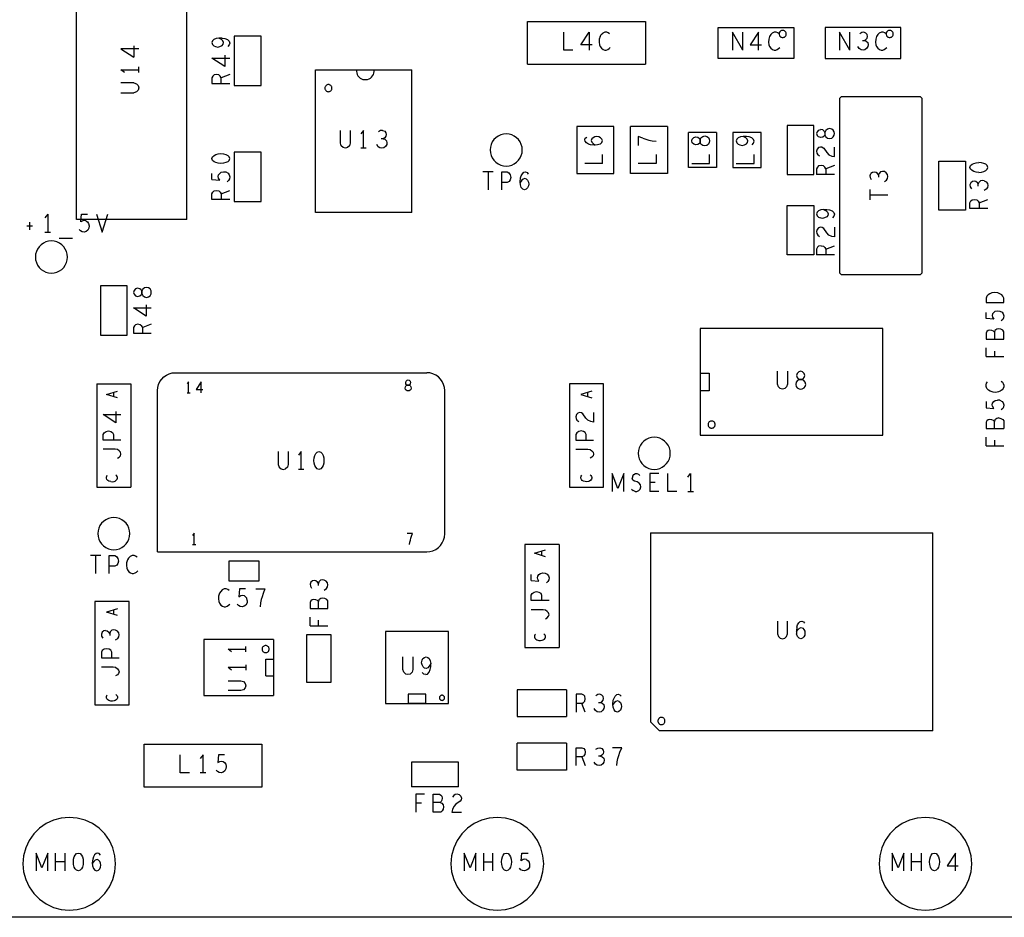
# Model space of a CAD drawing. Extents: x 235 to 565, y 215 to 425.
# Tile 3 of 15: x 294 to 349, y 279 to 330. Entities that reach past the tile are written whole.
import ezdxf

# ---------------------------------------------------------------- set-up
doc = ezdxf.new("R2010")
doc.units = 0
doc.layers.add('RVP8-IFD_G_tassy_art', color=2, linetype='CONTINUOUS')

msp = doc.modelspace()

# ---------------------------------------------------------------- linework, layer by layer
at = {"layer": 'RVP8-IFD_G_tassy_art'}
for points in [[(434.974, 359.439), (434.974, 279.439), (254.974, 279.439), (254.974, 279.439)], [(297.374, 318.539), (297.374, 335.339), (303.574, 335.339)], [(303.574, 318.539), (303.574, 335.339)], [(322.674, 327.239), (322.674, 329.639)], [(322.674, 329.639), (329.274, 329.639), (329.274, 327.239)], [(325.207, 328.039), (324.7, 328.039), (324.7, 329.039)], [(326.29, 328.322), (325.657, 328.322), (326.126, 329.039)], [(326.126, 329.039), (326.126, 328.039)], [(327.272, 328.955), (327.196, 329.005), (327.108, 329.039), (327.006, 329.039), (326.892, 328.989)], [(334.744, 328.039), (334.161, 329.039), (334.161, 328.039)], [(334.744, 328.039), (334.744, 329.039)], [(335.625, 328.039), (335.625, 329.039), (335.156, 328.322)], [(336.607, 329.039), (336.505, 329.039), (336.391, 328.989), (336.303, 328.905), (336.239, 328.805), (336.189, 328.639), (336.176, 328.489), (336.201, 328.339), (336.239, 328.239), (336.315, 328.139), (336.404, 328.072), (336.493, 328.039), (336.581, 328.039), (336.67, 328.072), (336.746, 328.122), (336.809, 328.189)], [(336.771, 328.955), (336.695, 329.005), (336.607, 329.039)], [(340.744, 328.039), (340.161, 329.039), (340.161, 328.039)], [(340.744, 328.039), (340.744, 329.039)], [(341.447, 328.572), (341.561, 328.572), (341.637, 328.622), (341.701, 328.705), (341.726, 328.805), (341.701, 328.905), (341.637, 328.989), (341.523, 329.039), (341.409, 329.022), (341.295, 328.955)], [(342.771, 328.955), (342.695, 329.005), (342.607, 329.039), (342.505, 329.039), (342.391, 328.989), (342.303, 328.905), (342.239, 328.805), (342.189, 328.639), (342.176, 328.489), (342.201, 328.339), (342.239, 328.239), (342.315, 328.139), (342.404, 328.072), (342.493, 328.039), (342.581, 328.039), (342.67, 328.072), (342.746, 328.122), (342.809, 328.189)], [(305.54, 328.712), (305.357, 328.712), (305.207, 328.687), (305.074, 328.623), (305.007, 328.547), (304.974, 328.459), (305.007, 328.357), (305.074, 328.281), (305.174, 328.231), (305.307, 328.205), (305.424, 328.231), (305.54, 328.294), (305.607, 328.37), (305.624, 328.459), (305.59, 328.56), (305.507, 328.636), (305.357, 328.712)], [(305.54, 328.712), (305.69, 328.687), (305.84, 328.623), (305.94, 328.535), (305.974, 328.433), (305.94, 328.332), (305.857, 328.243)], [(326.74, 328.805), (326.69, 328.639), (326.677, 328.489), (326.702, 328.339), (326.74, 328.239), (326.816, 328.139), (326.905, 328.072), (326.994, 328.039), (327.082, 328.039)], [(326.74, 328.805), (326.804, 328.905), (326.892, 328.989)], [(341.561, 328.572), (341.65, 328.539), (341.739, 328.455), (341.764, 328.339), (341.751, 328.239), (341.688, 328.139)], [(299.874, 328.111), (300.59, 327.642)], [(300.874, 328.111), (299.874, 328.111)], [(300.59, 328.275), (300.59, 327.642)], [(327.082, 328.039), (327.171, 328.072), (327.247, 328.122), (327.31, 328.189)], [(335.156, 328.322), (335.789, 328.322)], [(341.688, 328.139), (341.587, 328.055), (341.485, 328.039), (341.371, 328.055), (341.27, 328.122), (341.194, 328.239)], [(305.69, 327.755), (305.69, 327.122), (304.974, 327.591), (305.974, 327.591)], [(300.074, 326.787), (299.874, 326.939)], [(299.874, 326.939), (300.874, 326.939)], [(300.874, 326.787), (300.874, 327.091)], [(310.774, 318.939), (310.774, 326.939), (316.174, 326.939)], [(313.074, 326.929), (313.073, 326.841), (313.088, 326.755), (313.117, 326.672), (313.16, 326.596), (313.216, 326.529), (313.282, 326.472), (313.358, 326.427), (313.44, 326.397), (313.526, 326.381), (313.613, 326.38), (313.7, 326.395), (313.782, 326.424), (313.859, 326.467), (313.926, 326.523), (313.983, 326.589), (314.027, 326.665), (314.058, 326.747), (314.074, 326.833), (314.074, 326.929)], [(316.174, 318.939), (316.174, 326.939)], [(322.674, 327.239), (329.274, 327.239)], [(305.974, 326.672), (305.49, 326.482), (305.44, 326.571), (305.357, 326.647), (305.224, 326.672), (305.09, 326.647), (305.024, 326.583), (304.974, 326.482), (304.974, 326.165), (305.974, 326.165)], [(305.49, 326.165), (305.49, 326.482)], [(300.59, 326.197), (299.874, 326.197)], [(300.59, 326.197), (300.74, 326.147), (300.84, 326.045), (300.874, 325.919), (300.84, 325.792), (300.74, 325.691), (300.59, 325.64)], [(299.874, 325.64), (300.59, 325.64)], [(340.174, 325.339), (340.274, 325.439), (344.674, 325.439)], [(340.274, 315.439), (340.174, 315.539), (340.174, 325.339)], [(344.674, 325.439), (344.774, 325.339), (344.774, 315.539), (344.674, 315.439), (340.274, 315.439)], [(312.732, 323.539), (312.732, 322.822), (312.682, 322.672), (312.58, 322.572), (312.454, 322.539), (312.327, 322.572), (312.226, 322.672), (312.175, 322.822), (312.175, 323.539)], [(313.474, 322.539), (313.474, 323.539), (313.322, 323.339)], [(314.544, 323.539), (314.43, 323.522), (314.316, 323.455)], [(314.544, 323.539), (314.658, 323.489), (314.722, 323.405), (314.747, 323.305), (314.722, 323.205), (314.658, 323.122), (314.582, 323.072), (314.468, 323.072)], [(325.434, 323.759), (325.434, 321.119), (327.514, 321.119)], [(327.514, 321.119), (327.514, 323.759), (325.434, 323.759)], [(330.514, 321.119), (328.434, 321.119), (328.434, 323.759)], [(330.514, 323.759), (328.434, 323.759)], [(330.514, 323.759), (330.514, 321.119)], [(338.99, 323.549), (338.907, 323.46), (338.874, 323.359), (338.907, 323.257), (338.99, 323.169)], [(338.99, 323.549), (339.107, 323.587)], [(339.724, 323.612), (339.607, 323.637), (339.49, 323.612), (339.39, 323.536), (339.34, 323.422), (339.307, 323.498), (339.224, 323.561), (339.107, 323.587)], [(339.807, 323.549), (339.724, 323.612)], [(339.857, 323.27), (339.874, 323.359), (339.857, 323.447), (339.807, 323.549)], [(314.582, 323.072), (314.671, 323.039), (314.76, 322.955), (314.785, 322.839), (314.772, 322.739), (314.709, 322.639), (314.608, 322.555), (314.506, 322.539), (314.392, 322.555), (314.291, 322.622), (314.215, 322.739)], [(326.74, 322.771), (326.59, 322.721), (326.424, 322.708), (326.207, 322.733), (326.09, 322.771), (325.974, 322.835), (325.89, 322.923), (325.874, 323.012), (325.907, 323.101), (325.99, 323.164)], [(326.274, 323.063), (326.24, 322.974), (326.274, 322.873), (326.34, 322.797), (326.457, 322.708)], [(326.74, 322.771), (326.84, 322.86), (326.874, 322.961), (326.84, 323.05), (326.757, 323.126), (326.657, 323.177), (326.557, 323.189), (326.44, 323.177), (326.34, 323.126), (326.274, 323.063)], [(328.874, 323.202), (328.874, 322.695)], [(329.124, 323.101), (328.874, 323.202)], [(329.124, 323.101), (329.307, 323.037), (329.474, 322.987), (329.657, 322.949), (329.874, 322.923)], [(331.684, 321.459), (331.684, 323.419)], [(333.264, 323.419), (331.684, 323.419)], [(333.264, 323.419), (333.264, 321.459), (331.684, 321.459)], [(335.257, 322.733), (335.34, 322.822), (335.374, 322.923), (335.34, 323.025), (335.24, 323.113), (335.09, 323.177), (334.94, 323.202), (334.757, 323.202), (334.607, 323.177), (334.474, 323.113), (334.407, 323.037), (334.374, 322.949), (334.407, 322.847), (334.474, 322.771), (334.574, 322.721), (334.707, 322.695), (334.824, 322.721), (334.94, 322.784), (335.007, 322.86), (335.024, 322.949), (334.99, 323.05), (334.907, 323.126), (334.757, 323.202)], [(339.34, 323.422), (339.34, 323.295), (339.307, 323.219), (339.224, 323.156), (339.107, 323.131), (338.99, 323.169)], [(339.34, 323.422), (339.34, 323.295)], [(339.34, 323.295), (339.39, 323.181), (339.49, 323.105), (339.607, 323.08), (339.724, 323.105), (339.807, 323.169), (339.857, 323.27)], [(313.626, 322.539), (313.322, 322.539)], [(339.09, 322.605), (338.99, 322.579), (338.907, 322.491), (338.874, 322.364), (338.89, 322.263), (338.94, 322.174)], [(339.19, 322.592), (339.09, 322.605)], [(339.19, 322.592), (339.274, 322.541), (339.44, 322.288), (339.557, 322.174), (339.724, 322.098), (339.874, 322.073)], [(339.874, 322.073), (339.874, 322.605)], [(305.19, 321.731), (305.09, 321.781), (305.007, 321.857), (304.974, 321.959), (305.007, 322.06), (305.09, 322.136), (305.19, 322.187), (305.324, 322.225), (305.474, 322.237), (305.624, 322.225), (305.757, 322.187), (305.857, 322.136)], [(305.94, 321.857), (305.857, 321.781), (305.757, 321.731), (305.624, 321.693), (305.474, 321.68), (305.324, 321.693), (305.19, 321.731)], [(305.94, 321.857), (305.974, 321.959), (305.94, 322.06), (305.857, 322.136)], [(326.874, 321.675), (326.874, 322.182)], [(329.874, 322.182), (329.874, 321.675), (328.874, 321.675)], [(331.874, 321.675), (332.874, 321.675), (332.874, 322.182)], [(334.374, 321.675), (335.374, 321.675), (335.374, 322.182)], [(339.04, 322.098), (338.94, 322.174)], [(326.874, 321.675), (325.874, 321.675)], [(339.124, 321.572), (338.99, 321.547), (338.924, 321.483), (338.874, 321.382), (338.874, 321.065)], [(339.874, 321.572), (339.39, 321.382), (339.34, 321.471), (339.257, 321.547), (339.124, 321.572)], [(339.39, 321.382), (339.39, 321.065)], [(347.974, 321.18), (347.824, 321.193), (347.69, 321.231), (347.59, 321.281), (347.507, 321.357), (347.474, 321.459), (347.507, 321.56), (347.59, 321.636), (347.69, 321.687), (347.824, 321.725), (347.974, 321.737)], [(348.357, 321.636), (348.257, 321.687), (348.124, 321.725), (347.974, 321.737)], [(348.124, 321.193), (348.257, 321.231), (348.357, 321.281), (348.44, 321.357), (348.474, 321.459), (348.44, 321.56), (348.357, 321.636)], [(304.974, 320.787), (305.407, 320.749), (305.34, 320.863), (305.324, 320.951), (305.34, 321.04), (305.407, 321.129), (305.49, 321.192), (305.624, 321.217), (305.757, 321.205)], [(304.974, 320.787), (304.974, 321.129)], [(305.757, 321.205), (305.874, 321.141), (305.94, 321.053)], [(305.94, 321.053), (305.974, 320.939), (305.957, 320.825), (305.907, 320.736), (305.824, 320.66)], [(320.745, 321.205), (320.162, 321.205)], [(320.454, 321.205), (320.454, 320.205)], [(321.22, 320.205), (321.22, 321.205), (321.524, 321.205), (321.626, 321.155), (321.702, 321.039), (321.727, 320.905), (321.702, 320.772)], [(321.702, 320.772), (321.638, 320.672), (321.524, 320.622), (321.22, 320.622)], [(322.506, 320.205), (322.405, 320.239), (322.316, 320.339), (322.266, 320.489), (322.253, 320.655), (322.278, 320.872), (322.316, 320.989), (322.38, 321.105), (322.468, 321.189), (322.557, 321.205), (322.646, 321.172), (322.709, 321.089)], [(322.608, 320.805), (322.519, 320.839), (322.418, 320.805), (322.342, 320.739), (322.253, 320.622)], [(322.608, 320.805), (322.671, 320.739), (322.722, 320.639), (322.734, 320.522), (322.722, 320.422), (322.671, 320.322), (322.595, 320.239), (322.506, 320.205)], [(339.874, 321.065), (338.874, 321.065)], [(341.957, 320.771), (341.89, 320.885), (341.874, 320.999), (341.924, 321.113)], [(342.674, 320.67), (342.79, 320.746), (342.857, 320.847), (342.874, 320.961), (342.857, 321.063), (342.774, 321.164), (342.674, 321.227), (342.574, 321.24), (342.457, 321.215), (342.374, 321.126), (342.34, 321.037), (342.29, 321.113), (342.207, 321.177), (342.107, 321.202), (342.007, 321.177), (341.924, 321.113)], [(342.34, 321.037), (342.34, 320.923)], [(347.974, 321.18), (348.124, 321.193)], [(341.874, 319.637), (341.874, 320.22)], [(347.94, 320.413), (347.94, 320.527), (347.89, 320.603), (347.807, 320.667), (347.707, 320.692), (347.607, 320.667), (347.524, 320.603), (347.474, 320.489), (347.49, 320.375), (347.557, 320.261)], [(347.94, 320.527), (347.974, 320.616)], [(348.274, 320.717), (348.174, 320.73), (348.057, 320.705), (347.974, 320.616)], [(348.274, 320.717), (348.374, 320.654), (348.457, 320.553), (348.474, 320.451), (348.457, 320.337), (348.39, 320.236), (348.274, 320.16)], [(304.974, 319.665), (304.974, 319.982), (305.024, 320.083), (305.09, 320.147), (305.224, 320.172), (305.357, 320.147), (305.44, 320.071), (305.49, 319.982), (305.49, 319.665)], [(305.974, 319.665), (304.974, 319.665)], [(305.49, 319.982), (305.974, 320.172)], [(341.874, 319.929), (342.874, 319.929)], [(347.474, 319.165), (347.474, 319.482), (347.524, 319.583), (347.59, 319.647), (347.724, 319.672), (347.857, 319.647), (347.94, 319.571), (347.99, 319.482), (347.99, 319.165)], [(347.99, 319.482), (348.474, 319.672)], [(339.257, 319.112), (339.107, 319.087), (338.974, 319.023)], [(339.257, 319.112), (339.407, 319.036), (339.49, 318.96), (339.524, 318.859), (339.507, 318.77), (339.44, 318.694), (339.324, 318.631), (339.207, 318.605), (339.074, 318.631)], [(339.257, 319.112), (339.44, 319.112), (339.59, 319.087), (339.74, 319.023), (339.84, 318.935), (339.874, 318.833), (339.84, 318.732), (339.757, 318.643)], [(348.474, 319.165), (347.474, 319.165)], [(295.764, 318.839), (295.612, 318.639)], [(295.764, 318.839), (295.764, 317.839)], [(303.574, 318.539), (297.374, 318.539)], [(297.614, 318.405), (297.652, 318.839), (297.994, 318.839)], [(298.507, 318.839), (298.824, 317.839)], [(298.824, 317.839), (299.14, 318.839)], [(316.174, 318.939), (310.774, 318.939)], [(338.974, 319.023), (338.907, 318.947), (338.874, 318.859), (338.907, 318.757), (338.974, 318.681), (339.074, 318.631)], [(294.908, 318.172), (294.604, 318.172)], [(294.744, 318.389), (294.744, 317.955)], [(298.07, 318.055), (298.006, 317.939), (297.918, 317.872), (297.804, 317.839), (297.69, 317.855), (297.601, 317.905), (297.525, 317.989)], [(297.905, 318.472), (297.816, 318.489), (297.728, 318.472), (297.614, 318.405)], [(297.905, 318.472), (297.994, 318.405), (298.057, 318.322), (298.082, 318.189), (298.07, 318.055)], [(339.09, 318.105), (338.99, 318.079), (338.907, 317.991), (338.874, 317.864), (338.89, 317.763), (338.94, 317.674)], [(339.874, 318.105), (339.874, 317.573), (339.724, 317.598), (339.557, 317.674), (339.44, 317.788), (339.274, 318.041), (339.19, 318.092), (339.09, 318.105)], [(295.612, 317.839), (295.916, 317.839)], [(296.404, 317.505), (297.164, 317.505)], [(338.94, 317.674), (339.04, 317.598)], [(339.124, 317.072), (338.99, 317.047), (338.924, 316.983), (338.874, 316.882), (338.874, 316.565)], [(339.124, 317.072), (339.257, 317.047), (339.34, 316.971), (339.39, 316.882), (339.39, 316.565)], [(339.39, 316.882), (339.874, 317.072)], [(339.874, 316.565), (338.874, 316.565)], [(301.29, 313.755), (301.29, 313.122), (300.574, 313.591), (301.574, 313.591)], [(348.89, 313.402), (348.807, 313.339), (348.74, 313.25), (348.724, 313.161), (348.74, 313.073), (348.807, 312.959), (348.374, 312.997), (348.374, 313.339)], [(348.89, 313.402), (349.024, 313.427), (349.157, 313.415), (349.274, 313.351), (349.34, 313.263), (349.374, 313.149), (349.357, 313.035), (349.307, 312.946), (349.224, 312.87)], [(301.574, 312.672), (301.09, 312.482), (301.04, 312.571), (300.957, 312.647), (300.824, 312.672), (300.69, 312.647), (300.624, 312.583), (300.574, 312.482), (300.574, 312.165), (301.574, 312.165)], [(301.09, 312.165), (301.09, 312.482)], [(348.84, 312.23), (348.84, 311.837)], [(348.374, 310.868), (348.374, 311.349)], [(348.374, 310.868), (349.374, 310.868)], [(348.857, 311.172), (348.857, 310.868)], [(301.924, 299.919), (301.924, 308.959), (301.939, 309.132), (301.984, 309.301), (302.058, 309.459), (302.158, 309.602), (302.281, 309.725), (302.424, 309.825), (302.582, 309.898), (302.75, 309.944), (302.924, 309.959), (317.024, 309.959)], [(301.924, 299.919), (317.024, 299.919), (317.197, 299.934), (317.366, 299.979), (317.524, 300.053), (317.667, 300.153), (317.79, 300.276), (317.89, 300.419), (317.963, 300.577), (318.009, 300.745), (318.024, 300.919), (318.024, 308.959), (318.009, 309.132), (317.963, 309.301), (317.89, 309.459), (317.79, 309.602), (317.667, 309.725), (317.524, 309.825), (317.366, 309.898), (317.197, 309.944), (317.024, 309.959)], [(332.354, 309.939), (332.854, 309.939), (332.854, 308.939), (332.354, 308.939)], [(337.242, 310.039), (337.242, 309.322), (337.192, 309.172), (337.09, 309.072), (336.964, 309.039), (336.837, 309.072), (336.736, 309.172), (336.685, 309.322), (336.685, 310.039)], [(298.514, 309.329), (298.514, 303.549), (300.434, 303.549)], [(298.514, 309.329), (300.434, 309.329)], [(300.434, 309.329), (300.434, 303.549)], [(303.667, 308.832), (303.667, 309.452), (303.576, 309.328)], [(304.372, 308.832), (304.372, 309.452), (304.091, 309.008)], [(349.174, 308.915), (349.074, 308.877), (348.924, 308.852), (348.774, 308.865), (348.607, 308.915), (348.507, 308.979), (348.424, 309.067), (348.374, 309.181), (348.374, 309.283), (348.407, 309.371), (348.457, 309.447)], [(349.224, 309.485), (349.29, 309.422), (349.34, 309.346), (349.374, 309.257), (349.374, 309.169), (349.34, 309.08), (349.274, 308.991)], [(299.674, 308.547), (299.054, 308.739), (299.674, 308.93)], [(299.457, 308.861), (299.457, 308.616)], [(303.576, 308.832), (303.758, 308.832)], [(304.091, 309.008), (304.471, 309.008)], [(326.274, 308.93), (325.654, 308.739), (326.274, 308.547)], [(326.057, 308.616), (326.057, 308.861)], [(349.274, 308.991), (349.174, 308.915)], [(348.374, 308.339), (348.374, 307.997), (348.807, 307.959), (348.74, 308.073), (348.724, 308.161), (348.74, 308.25), (348.807, 308.339), (348.89, 308.402), (349.024, 308.427)], [(349.157, 308.415), (349.024, 308.427)], [(349.157, 308.415), (349.274, 308.351), (349.34, 308.263), (349.374, 308.149), (349.357, 308.035), (349.307, 307.946), (349.224, 307.87)], [(299.59, 307.142), (298.874, 307.611), (299.874, 307.611)], [(299.59, 307.775), (299.59, 307.142)], [(326.374, 307.725), (326.374, 307.193), (326.224, 307.218), (326.057, 307.294), (325.94, 307.408), (325.774, 307.661), (325.69, 307.712), (325.59, 307.725), (325.49, 307.699), (325.407, 307.611), (325.374, 307.484), (325.39, 307.383), (325.44, 307.294), (325.54, 307.218)], [(349.09, 307.42), (348.974, 307.395), (348.874, 307.319), (348.84, 307.23), (348.79, 307.281), (348.707, 307.319), (348.59, 307.344), (348.49, 307.319), (348.424, 307.268), (348.374, 307.179), (348.374, 306.837), (349.374, 306.837)], [(348.84, 306.837), (348.84, 307.23)], [(349.09, 307.42), (349.207, 307.395), (349.307, 307.344), (349.374, 307.255), (349.374, 306.837)], [(298.874, 306.185), (298.874, 306.489), (298.924, 306.591), (299.04, 306.667), (299.174, 306.692), (299.307, 306.667), (299.407, 306.603), (299.457, 306.489), (299.457, 306.185)], [(325.674, 306.692), (325.54, 306.667), (325.424, 306.591), (325.374, 306.489), (325.374, 306.185), (326.374, 306.185)], [(325.957, 306.185), (325.957, 306.489), (325.907, 306.603), (325.807, 306.667), (325.674, 306.692)], [(299.874, 306.185), (298.874, 306.185)], [(348.374, 305.868), (348.374, 306.349)], [(348.374, 305.868), (349.374, 305.868)], [(348.857, 306.172), (348.857, 305.868)], [(299.674, 305.165), (299.774, 305.229), (299.84, 305.305), (299.874, 305.393), (299.84, 305.495), (299.774, 305.571), (299.674, 305.647), (299.54, 305.672), (298.874, 305.672)], [(308.695, 305.539), (308.695, 304.822), (308.746, 304.672), (308.847, 304.572), (308.974, 304.539), (309.1, 304.572)], [(309.252, 305.539), (309.252, 304.822), (309.202, 304.672), (309.1, 304.572)], [(309.974, 304.539), (309.974, 305.539), (309.822, 305.339)], [(325.374, 305.672), (326.04, 305.672), (326.174, 305.647), (326.274, 305.571), (326.34, 305.495), (326.374, 305.393), (326.34, 305.305), (326.274, 305.229), (326.174, 305.165)], [(299.302, 303.855), (299.198, 303.885), (299.136, 303.924), (299.085, 303.977), (299.054, 304.046), (299.054, 304.108), (299.074, 304.161), (299.105, 304.207)], [(299.302, 303.855), (299.395, 303.847), (299.488, 303.862), (299.55, 303.885), (299.612, 303.931), (299.653, 303.985), (299.674, 304.039), (299.674, 304.092), (299.653, 304.146), (299.622, 304.192), (299.581, 304.23)], [(310.126, 304.539), (309.822, 304.539)], [(326.181, 304.23), (326.222, 304.192), (326.253, 304.146), (326.274, 304.092), (326.274, 304.039), (326.253, 303.985), (326.212, 303.931), (326.15, 303.885), (326.088, 303.862), (325.995, 303.847), (325.902, 303.855), (325.798, 303.885), (325.736, 303.924), (325.685, 303.977), (325.654, 304.046), (325.654, 304.108), (325.674, 304.161), (325.705, 304.207)], [(327.404, 304.305), (327.404, 303.305)], [(327.734, 303.472), (327.404, 304.305)], [(328.063, 304.305), (327.734, 303.472)], [(328.063, 303.305), (328.063, 304.305)], [(328.564, 304.172), (328.627, 304.255)], [(328.627, 304.255), (328.716, 304.305), (328.804, 304.305), (328.893, 304.272), (328.969, 304.189)], [(329.52, 304.305), (329.52, 303.305)], [(330.027, 304.305), (329.52, 304.305)], [(331.047, 303.305), (330.54, 303.305), (330.54, 304.305)], [(331.662, 304.105), (331.814, 304.305)], [(331.814, 304.305), (331.814, 303.305)], [(328.564, 304.172), (328.538, 304.055)], [(328.703, 303.305), (328.804, 303.305), (328.906, 303.355), (328.982, 303.439), (329.02, 303.555), (328.994, 303.672), (328.931, 303.772), (328.817, 303.839), (328.665, 303.872), (328.576, 303.939), (328.538, 304.055)], [(329.52, 303.822), (329.824, 303.822)], [(328.488, 303.439), (328.589, 303.355)], [(328.703, 303.305), (328.589, 303.355)], [(330.027, 303.305), (329.52, 303.305)], [(331.662, 303.305), (331.966, 303.305)], [(303.98, 300.339), (303.98, 300.959), (303.889, 300.835)], [(316.059, 300.332), (316.074, 300.466), (316.097, 300.58), (316.127, 300.683), (316.165, 300.797), (316.226, 300.952), (315.922, 300.952)], [(329.564, 300.989), (329.564, 290.389)], [(329.564, 300.989), (345.384, 300.989)], [(345.384, 289.889), (345.384, 300.989)], [(303.889, 300.339), (304.072, 300.339)], [(322.514, 300.329), (322.514, 294.549), (324.434, 294.549)], [(324.434, 300.329), (322.514, 300.329)], [(324.434, 300.329), (324.434, 294.549)], [(323.674, 299.647), (323.054, 299.839), (323.674, 300.03)], [(323.457, 299.961), (323.457, 299.716)], [(298.745, 299.705), (298.162, 299.705)], [(298.454, 299.705), (298.454, 298.705)], [(299.22, 298.705), (299.22, 299.705), (299.524, 299.705), (299.626, 299.655), (299.702, 299.539), (299.727, 299.405), (299.702, 299.272), (299.638, 299.172), (299.524, 299.122), (299.22, 299.122)], [(300.392, 299.655), (300.304, 299.572), (300.24, 299.472), (300.19, 299.305), (300.177, 299.155), (300.202, 299.005), (300.24, 298.905), (300.316, 298.805), (300.405, 298.739), (300.494, 298.705), (300.582, 298.705), (300.671, 298.739), (300.747, 298.789), (300.81, 298.855)], [(300.772, 299.622), (300.696, 299.672), (300.608, 299.705), (300.506, 299.705), (300.392, 299.655)], [(322.874, 298.307), (323.307, 298.269), (323.24, 298.383), (323.224, 298.471), (323.24, 298.56), (323.307, 298.649), (323.39, 298.712), (323.524, 298.737), (323.657, 298.725), (323.774, 298.661), (323.84, 298.573), (323.874, 298.459), (323.857, 298.345), (323.807, 298.256), (323.724, 298.18)], [(311.274, 297.78), (311.39, 297.856), (311.457, 297.957), (311.474, 298.071), (311.457, 298.173), (311.374, 298.274), (311.274, 298.337), (311.174, 298.35), (311.057, 298.325), (310.974, 298.236), (310.94, 298.147), (310.89, 298.223), (310.807, 298.287), (310.707, 298.312), (310.607, 298.287), (310.524, 298.223), (310.474, 298.109), (310.49, 297.995), (310.557, 297.881)], [(310.94, 298.033), (310.94, 298.147)], [(322.874, 298.307), (322.874, 298.649)], [(305.552, 297.789), (305.464, 297.705), (305.4, 297.605), (305.35, 297.439), (305.337, 297.289), (305.362, 297.139), (305.4, 297.039), (305.476, 296.939), (305.565, 296.872), (305.654, 296.839), (305.742, 296.839), (305.831, 296.872), (305.907, 296.922), (305.97, 296.989)], [(305.932, 297.755), (305.856, 297.805), (305.768, 297.839), (305.666, 297.839), (305.552, 297.789)], [(306.864, 297.839), (306.522, 297.839), (306.484, 297.405), (306.598, 297.472), (306.686, 297.489), (306.775, 297.472), (306.864, 297.405), (306.927, 297.322)], [(307.44, 297.839), (307.947, 297.839), (307.846, 297.589), (307.782, 297.405), (307.732, 297.239), (307.694, 297.055), (307.668, 296.839)], [(322.874, 297.185), (322.874, 297.489), (322.924, 297.591), (323.04, 297.667), (323.174, 297.692), (323.307, 297.667), (323.407, 297.603), (323.457, 297.489), (323.457, 297.185)], [(298.414, 297.129), (298.414, 291.349), (300.334, 291.349)], [(300.334, 291.349), (300.334, 297.129), (298.414, 297.129)], [(306.952, 297.189), (306.94, 297.055), (306.876, 296.939), (306.788, 296.872), (306.674, 296.839), (306.56, 296.855), (306.471, 296.905), (306.395, 296.989)], [(306.952, 297.189), (306.927, 297.322)], [(310.94, 296.747), (310.94, 297.14), (310.89, 297.191), (310.807, 297.229), (310.69, 297.254), (310.59, 297.229), (310.524, 297.178), (310.474, 297.089), (310.474, 296.747), (311.474, 296.747), (311.474, 297.165), (311.407, 297.254), (311.307, 297.305), (311.19, 297.33), (311.074, 297.305), (310.974, 297.229), (310.94, 297.14)], [(323.874, 297.185), (322.874, 297.185)], [(299.674, 296.73), (299.054, 296.539)], [(299.674, 296.347), (299.054, 296.539)], [(299.457, 296.661), (299.457, 296.416)], [(323.674, 296.165), (323.774, 296.229), (323.84, 296.305), (323.874, 296.393), (323.84, 296.495), (323.774, 296.571), (323.674, 296.647), (323.54, 296.672), (322.874, 296.672)], [(310.474, 295.778), (310.474, 296.259)], [(310.957, 295.778), (310.957, 296.082)], [(336.685, 296.039), (336.685, 295.322), (336.736, 295.172), (336.837, 295.072), (336.964, 295.039), (337.09, 295.072), (337.192, 295.172), (337.242, 295.322), (337.242, 296.039)], [(337.768, 295.705), (337.806, 295.822), (337.87, 295.939), (337.958, 296.022), (338.047, 296.039), (338.136, 296.005), (338.199, 295.922)], [(299.007, 295.512), (298.907, 295.487), (298.824, 295.423), (298.774, 295.309), (298.79, 295.195), (298.857, 295.081)], [(299.007, 295.512), (299.107, 295.487), (299.19, 295.423)], [(299.574, 294.98), (299.69, 295.056), (299.757, 295.157), (299.774, 295.271), (299.757, 295.373), (299.674, 295.474), (299.574, 295.537), (299.474, 295.55), (299.357, 295.525), (299.274, 295.436), (299.24, 295.347), (299.19, 295.423)], [(299.24, 295.347), (299.24, 295.233)], [(310.474, 295.778), (311.474, 295.778)], [(314.704, 295.449), (314.704, 291.429), (318.244, 291.429)], [(318.244, 291.429), (318.244, 295.449), (314.704, 295.449)], [(337.768, 295.705), (337.743, 295.489), (337.756, 295.322)], [(337.743, 295.455), (337.832, 295.572), (337.908, 295.639), (338.009, 295.672), (338.098, 295.639), (338.161, 295.572), (338.212, 295.472), (338.224, 295.355), (338.212, 295.255), (338.161, 295.155), (338.085, 295.072), (337.996, 295.039), (337.895, 295.072), (337.806, 295.172), (337.756, 295.322)], [(304.514, 295.009), (304.514, 291.869), (308.434, 291.869)], [(308.434, 295.009), (304.514, 295.009)], [(308.434, 295.009), (308.434, 291.869)], [(323.105, 295.307), (323.074, 295.261), (323.054, 295.208), (323.054, 295.146), (323.085, 295.077), (323.136, 295.024), (323.198, 294.985), (323.302, 294.955)], [(323.302, 294.955), (323.395, 294.947), (323.488, 294.962), (323.55, 294.985), (323.612, 295.031), (323.653, 295.085), (323.674, 295.139), (323.674, 295.192), (323.653, 295.246), (323.622, 295.292), (323.581, 295.33)], [(299.074, 294.492), (298.94, 294.467), (298.824, 294.391), (298.774, 294.289), (298.774, 293.985), (299.774, 293.985)], [(299.207, 294.467), (299.074, 294.492)], [(299.357, 294.289), (299.307, 294.403), (299.207, 294.467)], [(299.357, 293.985), (299.357, 294.289)], [(306.074, 294.307), (305.874, 294.459)], [(305.874, 294.459), (306.874, 294.459)], [(306.874, 294.307), (306.874, 294.611)], [(307.994, 292.969), (307.994, 293.909), (308.424, 293.909)], [(316.242, 293.322), (316.192, 293.172), (316.09, 293.072), (315.964, 293.039), (315.837, 293.072), (315.736, 293.172), (315.685, 293.322), (315.685, 294.039)], [(316.242, 294.039), (316.242, 293.322)], [(316.958, 293.039), (317.06, 293.072), (317.148, 293.172), (317.212, 293.322), (317.237, 293.472), (317.237, 293.655), (317.161, 293.505), (317.085, 293.422), (316.984, 293.389), (316.895, 293.405), (316.819, 293.472), (316.756, 293.589), (316.73, 293.705), (316.756, 293.839), (316.806, 293.939), (316.882, 294.005), (316.984, 294.039), (317.072, 294.005), (317.148, 293.939), (317.212, 293.805), (317.237, 293.655)], [(298.774, 293.472), (299.44, 293.472), (299.574, 293.447), (299.674, 293.371), (299.74, 293.295), (299.774, 293.193), (299.74, 293.105), (299.674, 293.029), (299.574, 292.965)], [(306.074, 293.287), (305.874, 293.439)], [(306.874, 293.439), (305.874, 293.439)], [(306.874, 293.591), (306.874, 293.287)], [(316.958, 293.039), (316.857, 293.072), (316.768, 293.155)], [(305.874, 292.697), (306.59, 292.697), (306.74, 292.647), (306.84, 292.545), (306.874, 292.419), (306.84, 292.292), (306.74, 292.191), (306.59, 292.14)], [(307.994, 292.969), (308.424, 292.969)], [(306.59, 292.14), (305.874, 292.14)], [(322.094, 292.189), (322.094, 290.689), (324.854, 290.689)], [(324.854, 292.189), (322.094, 292.189)], [(324.854, 292.189), (324.854, 290.689)], [(299.581, 291.93), (299.622, 291.892), (299.653, 291.846), (299.674, 291.792), (299.674, 291.739), (299.653, 291.685), (299.612, 291.631), (299.55, 291.585), (299.488, 291.562), (299.395, 291.547), (299.302, 291.555), (299.198, 291.585), (299.136, 291.624), (299.085, 291.677), (299.054, 291.746), (299.054, 291.808), (299.074, 291.861), (299.105, 291.907)], [(325.717, 291.422), (325.806, 291.472), (325.882, 291.555), (325.907, 291.689), (325.882, 291.822), (325.818, 291.889), (325.717, 291.939), (325.4, 291.939), (325.4, 290.939)], [(326.648, 291.472), (326.762, 291.472), (326.838, 291.522), (326.902, 291.605), (326.927, 291.705), (326.902, 291.805), (326.838, 291.889), (326.724, 291.939), (326.61, 291.922), (326.496, 291.855)], [(327.922, 291.155), (327.871, 291.055), (327.795, 290.972), (327.706, 290.939), (327.605, 290.972), (327.516, 291.072), (327.466, 291.222), (327.453, 291.389), (327.478, 291.605), (327.516, 291.722), (327.58, 291.839), (327.668, 291.922), (327.757, 291.939), (327.846, 291.905), (327.909, 291.822)], [(327.808, 291.539), (327.719, 291.572), (327.618, 291.539), (327.542, 291.472), (327.453, 291.355)], [(327.808, 291.539), (327.871, 291.472), (327.922, 291.372), (327.934, 291.255), (327.922, 291.155)], [(325.907, 290.939), (325.717, 291.422), (325.4, 291.422)], [(326.965, 291.239), (326.952, 291.139), (326.889, 291.039), (326.788, 290.955), (326.686, 290.939), (326.572, 290.955), (326.471, 291.022), (326.395, 291.139)], [(326.762, 291.472), (326.851, 291.439), (326.94, 291.355), (326.965, 291.239)], [(330.064, 289.889), (329.564, 290.389)], [(345.384, 289.889), (330.064, 289.889)], [(324.854, 287.689), (322.094, 287.689), (322.094, 289.189)], [(324.854, 289.189), (322.094, 289.189)], [(324.854, 289.189), (324.854, 287.689)], [(325.4, 288.939), (325.717, 288.939), (325.818, 288.889), (325.882, 288.822), (325.907, 288.689), (325.882, 288.555), (325.806, 288.472), (325.717, 288.422), (325.4, 288.422)], [(325.4, 287.939), (325.4, 288.939)], [(326.496, 288.855), (326.61, 288.922), (326.724, 288.939), (326.838, 288.889), (326.902, 288.805), (326.927, 288.705), (326.902, 288.605), (326.838, 288.522), (326.762, 288.472), (326.648, 288.472)], [(327.668, 287.939), (327.694, 288.155), (327.732, 288.339), (327.782, 288.505), (327.846, 288.689), (327.947, 288.939), (327.44, 288.939)], [(303.707, 287.539), (303.2, 287.539), (303.2, 288.539)], [(304.474, 287.539), (304.474, 288.539), (304.322, 288.339)], [(305.684, 288.539), (305.342, 288.539), (305.304, 288.105), (305.418, 288.172), (305.506, 288.189), (305.595, 288.172), (305.684, 288.105), (305.747, 288.022), (305.772, 287.889), (305.76, 287.755), (305.696, 287.639), (305.608, 287.572), (305.494, 287.539), (305.38, 287.555), (305.291, 287.605), (305.215, 287.689)], [(325.717, 288.422), (325.907, 287.939)], [(326.762, 288.472), (326.851, 288.439), (326.94, 288.355), (326.965, 288.239), (326.952, 288.139), (326.889, 288.039), (326.788, 287.955), (326.686, 287.939), (326.572, 287.955), (326.471, 288.022), (326.395, 288.139)], [(318.794, 288.129), (316.154, 288.129), (316.154, 286.749)], [(318.794, 286.749), (318.794, 288.129)], [(304.626, 287.539), (304.322, 287.539)], [(318.794, 286.749), (316.154, 286.749)], [(316.413, 286.339), (316.413, 285.339)], [(316.894, 286.339), (316.413, 286.339)], [(317.8, 285.339), (317.382, 285.339), (317.382, 286.339), (317.724, 286.339), (317.813, 286.289), (317.864, 286.222), (317.889, 286.122), (317.864, 286.005), (317.826, 285.922), (317.775, 285.872), (317.382, 285.872)], [(318.846, 286.305), (318.934, 286.222), (318.96, 286.122), (318.947, 286.022), (318.896, 285.939), (318.643, 285.772), (318.529, 285.655), (318.453, 285.489), (318.428, 285.339), (318.96, 285.339)], [(318.846, 286.305), (318.719, 286.339), (318.618, 286.322), (318.529, 286.272), (318.453, 286.172)], [(316.413, 285.855), (316.717, 285.855)], [(317.775, 285.872), (317.864, 285.839), (317.94, 285.739), (317.965, 285.622), (317.94, 285.505), (317.889, 285.405), (317.8, 285.339)], [(295.773, 283.039), (295.444, 282.205), (295.114, 283.039), (295.114, 282.039)], [(295.773, 282.039), (295.773, 283.039)], [(296.198, 282.039), (296.198, 283.039)], [(296.73, 283.039), (296.73, 282.039)], [(298.567, 283.039), (298.478, 283.022), (298.39, 282.939), (298.326, 282.822), (298.288, 282.705), (298.263, 282.489), (298.276, 282.322), (298.326, 282.172), (298.415, 282.072), (298.516, 282.039), (298.605, 282.072), (298.681, 282.155), (298.732, 282.255), (298.744, 282.355), (298.732, 282.472), (298.681, 282.572), (298.618, 282.639), (298.529, 282.672), (298.428, 282.639), (298.352, 282.572), (298.263, 282.455)], [(298.719, 282.922), (298.656, 283.005), (298.567, 283.039)], [(319.114, 283.039), (319.114, 282.039)], [(319.444, 282.205), (319.114, 283.039)], [(319.773, 283.039), (319.444, 282.205)], [(319.773, 282.039), (319.773, 283.039)], [(320.198, 283.039), (320.198, 282.039)], [(320.73, 282.039), (320.73, 283.039)], [(322.314, 282.605), (322.352, 283.039), (322.694, 283.039)], [(322.605, 282.672), (322.516, 282.689), (322.428, 282.672), (322.314, 282.605)], [(322.605, 282.672), (322.694, 282.605), (322.757, 282.522), (322.782, 282.389)], [(343.773, 283.039), (343.444, 282.205), (343.114, 283.039), (343.114, 282.039)], [(343.773, 282.039), (343.773, 283.039)], [(344.198, 282.039), (344.198, 283.039)], [(344.73, 283.039), (344.73, 282.039)], [(346.656, 282.039), (346.656, 283.039), (346.187, 282.322)], [(296.73, 282.539), (296.198, 282.539)], [(320.198, 282.539), (320.73, 282.539)], [(322.782, 282.389), (322.77, 282.255), (322.706, 282.139), (322.618, 282.072), (322.504, 282.039), (322.39, 282.055), (322.301, 282.105), (322.225, 282.189)], [(344.73, 282.539), (344.198, 282.539)], [(346.187, 282.322), (346.82, 282.322)]]:
    msp.add_lwpolyline(points, dxfattribs=at)
for points in [[(333.354, 327.569), (333.354, 329.309), (337.594, 329.309), (337.594, 327.569), (333.354, 327.569)], [(337.174, 328.939), (337.171, 328.973), (337.162, 329.007), (337.147, 329.039), (337.127, 329.067), (337.102, 329.092), (337.074, 329.112), (337.042, 329.127), (337.008, 329.136), (336.974, 329.139), (336.939, 329.136), (336.905, 329.127), (336.874, 329.112), (336.845, 329.092), (336.821, 329.067), (336.801, 329.039), (336.786, 329.007), (336.777, 328.973), (336.774, 328.939), (336.777, 328.904), (336.786, 328.87), (336.801, 328.839), (336.821, 328.81), (336.845, 328.786), (336.874, 328.766), (336.905, 328.751), (336.939, 328.742), (336.974, 328.739), (337.008, 328.742), (337.042, 328.751), (337.074, 328.766), (337.102, 328.786), (337.127, 328.81), (337.147, 328.839), (337.162, 328.87), (337.171, 328.904), (337.174, 328.939)], [(339.354, 329.309), (339.354, 327.569), (343.594, 327.569), (343.594, 329.309), (339.354, 329.309)], [(343.174, 328.939), (343.171, 328.973), (343.162, 329.007), (343.147, 329.039), (343.127, 329.067), (343.102, 329.092), (343.074, 329.112), (343.042, 329.127), (343.008, 329.136), (342.974, 329.139), (342.939, 329.136), (342.905, 329.127), (342.874, 329.112), (342.845, 329.092), (342.821, 329.067), (342.801, 329.039), (342.786, 329.007), (342.777, 328.973), (342.774, 328.939), (342.777, 328.904), (342.786, 328.87), (342.801, 328.839), (342.821, 328.81), (342.845, 328.786), (342.874, 328.766), (342.905, 328.751), (342.939, 328.742), (342.974, 328.739), (343.008, 328.742), (343.042, 328.751), (343.074, 328.766), (343.102, 328.786), (343.127, 328.81), (343.147, 328.839), (343.162, 328.87), (343.171, 328.904), (343.174, 328.939)], [(307.724, 326.059), (307.724, 328.819), (306.224, 328.819), (306.224, 326.059), (307.724, 326.059)], [(311.704, 325.904), (311.701, 325.938), (311.692, 325.972), (311.677, 326.004), (311.657, 326.032), (311.632, 326.057), (311.604, 326.077), (311.572, 326.092), (311.538, 326.101), (311.504, 326.104), (311.469, 326.101), (311.435, 326.092), (311.404, 326.077), (311.375, 326.057), (311.351, 326.032), (311.331, 326.004), (311.316, 325.972), (311.307, 325.938), (311.304, 325.904), (311.307, 325.869), (311.316, 325.835), (311.331, 325.804), (311.351, 325.775), (311.375, 325.75), (311.404, 325.73), (311.435, 325.716), (311.469, 325.707), (311.504, 325.704), (311.538, 325.707), (311.572, 325.716), (311.604, 325.73), (311.632, 325.75), (311.657, 325.775), (311.677, 325.804), (311.692, 325.835), (311.701, 325.869), (311.704, 325.904)], [(337.224, 323.819), (337.224, 321.059), (338.724, 321.059), (338.724, 323.819), (337.224, 323.819)], [(322.374, 322.439), (322.36, 322.595), (322.319, 322.747), (322.253, 322.889), (322.163, 323.017), (322.052, 323.128), (321.924, 323.218), (321.782, 323.284), (321.63, 323.325), (321.474, 323.339), (321.317, 323.325), (321.166, 323.284), (321.024, 323.218), (320.895, 323.128), (320.784, 323.017), (320.694, 322.889), (320.628, 322.747), (320.587, 322.595), (320.574, 322.439), (320.587, 322.282), (320.628, 322.131), (320.694, 321.989), (320.784, 321.86), (320.895, 321.749), (321.024, 321.659), (321.166, 321.593), (321.317, 321.552), (321.474, 321.539), (321.63, 321.552), (321.782, 321.593), (321.924, 321.659), (322.052, 321.749), (322.163, 321.86), (322.253, 321.989), (322.319, 322.131), (322.36, 322.282), (322.374, 322.439)], [(332.724, 322.695), (332.607, 322.67), (332.49, 322.695), (332.39, 322.771), (332.34, 322.885), (332.307, 322.809), (332.224, 322.746), (332.107, 322.721), (331.99, 322.759), (331.907, 322.847), (331.874, 322.949), (331.907, 323.05), (331.99, 323.139), (332.107, 323.177), (332.224, 323.151), (332.307, 323.088), (332.34, 323.012), (332.34, 322.885), (332.34, 323.012), (332.39, 323.126), (332.49, 323.202), (332.607, 323.227), (332.724, 323.202), (332.807, 323.139), (332.857, 323.037), (332.874, 322.949), (332.857, 322.86), (332.807, 322.759), (332.724, 322.695)], [(334.184, 321.459), (335.764, 321.459), (335.764, 323.419), (334.184, 323.419), (334.184, 321.459)], [(307.724, 319.559), (307.724, 322.319), (306.224, 322.319), (306.224, 319.559), (307.724, 319.559)], [(347.224, 319.059), (345.724, 319.059), (345.724, 321.819), (347.224, 321.819), (347.224, 319.059)], [(337.224, 319.319), (338.724, 319.319), (338.724, 316.559), (337.224, 316.559), (337.224, 319.319)], [(296.874, 316.439), (296.86, 316.595), (296.819, 316.747), (296.753, 316.889), (296.663, 317.017), (296.552, 317.128), (296.424, 317.218), (296.282, 317.284), (296.13, 317.325), (295.974, 317.339), (295.817, 317.325), (295.666, 317.284), (295.524, 317.218), (295.395, 317.128), (295.284, 317.017), (295.194, 316.889), (295.128, 316.747), (295.087, 316.595), (295.074, 316.439), (295.087, 316.282), (295.128, 316.131), (295.194, 315.989), (295.284, 315.86), (295.395, 315.749), (295.524, 315.659), (295.666, 315.593), (295.817, 315.552), (295.974, 315.539), (296.13, 315.552), (296.282, 315.593), (296.424, 315.659), (296.552, 315.749), (296.663, 315.86), (296.753, 315.989), (296.819, 316.131), (296.86, 316.282), (296.874, 316.439)], [(298.724, 314.819), (298.724, 312.059), (300.224, 312.059), (300.224, 314.819), (298.724, 314.819)], [(301.307, 314.737), (301.19, 314.712), (301.09, 314.636), (301.04, 314.522), (301.007, 314.598), (300.924, 314.661), (300.807, 314.687), (300.69, 314.649), (300.607, 314.56), (300.574, 314.459), (300.607, 314.357), (300.69, 314.269), (300.807, 314.231), (300.924, 314.256), (301.007, 314.319), (301.04, 314.395), (301.09, 314.281), (301.19, 314.205), (301.307, 314.18), (301.424, 314.205), (301.507, 314.269), (301.557, 314.37), (301.574, 314.459), (301.557, 314.547), (301.507, 314.649), (301.424, 314.712), (301.307, 314.737)], [(301.04, 314.522), (301.04, 314.395), (301.04, 314.522)], [(348.707, 314.435), (348.59, 314.384), (348.49, 314.321), (348.424, 314.245), (348.374, 314.143), (348.374, 313.89), (349.374, 313.89), (349.374, 314.143), (349.324, 314.245), (349.257, 314.321), (349.157, 314.384), (349.04, 314.435), (348.874, 314.447), (348.707, 314.435)], [(332.354, 312.429), (332.354, 306.449), (342.594, 306.449), (342.594, 312.429), (332.354, 312.429)], [(349.09, 312.42), (348.974, 312.395), (348.874, 312.319), (348.84, 312.23), (348.79, 312.281), (348.707, 312.319), (348.59, 312.344), (348.49, 312.319), (348.424, 312.268), (348.374, 312.179), (348.374, 311.837), (349.374, 311.837), (349.374, 312.255), (349.307, 312.344), (349.207, 312.395), (349.09, 312.42)], [(337.984, 310.039), (337.882, 310.005), (337.794, 309.922), (337.756, 309.805), (337.781, 309.689), (337.844, 309.605), (337.92, 309.572), (337.806, 309.522), (337.73, 309.422), (337.705, 309.305), (337.73, 309.189), (337.794, 309.105), (337.895, 309.055), (337.984, 309.039), (338.072, 309.055), (338.174, 309.105), (338.237, 309.189), (338.262, 309.305), (338.237, 309.422), (338.161, 309.522), (338.047, 309.572), (337.92, 309.572), (338.047, 309.572), (338.123, 309.605), (338.186, 309.689), (338.212, 309.805), (338.174, 309.922), (338.085, 310.005), (337.984, 310.039)], [(315.974, 308.932), (315.921, 308.942), (315.86, 308.973), (315.822, 309.025), (315.807, 309.097), (315.822, 309.17), (315.867, 309.232), (315.936, 309.263), (315.89, 309.283), (315.852, 309.335), (315.837, 309.407), (315.86, 309.48), (315.913, 309.531), (315.974, 309.552), (316.035, 309.531), (316.088, 309.48), (316.111, 309.407), (316.095, 309.335), (316.057, 309.283), (316.012, 309.263), (315.936, 309.263), (316.012, 309.263), (316.08, 309.232), (316.126, 309.17), (316.141, 309.097), (316.126, 309.025), (316.088, 308.973), (316.027, 308.942), (315.974, 308.932)], [(326.934, 303.549), (326.934, 309.329), (325.014, 309.329), (325.014, 303.549), (326.934, 303.549)], [(333.189, 307.049), (333.186, 307.083), (333.177, 307.117), (333.162, 307.149), (333.142, 307.177), (333.117, 307.202), (333.089, 307.222), (333.057, 307.237), (333.023, 307.246), (332.989, 307.249), (332.954, 307.246), (332.92, 307.237), (332.889, 307.222), (332.86, 307.202), (332.836, 307.177), (332.816, 307.149), (332.801, 307.117), (332.792, 307.083), (332.789, 307.049), (332.792, 307.014), (332.801, 306.98), (332.816, 306.949), (332.836, 306.92), (332.86, 306.896), (332.889, 306.876), (332.92, 306.861), (332.954, 306.852), (332.989, 306.849), (333.023, 306.852), (333.057, 306.861), (333.089, 306.876), (333.117, 306.896), (333.142, 306.92), (333.162, 306.949), (333.177, 306.98), (333.186, 307.014), (333.189, 307.049)], [(330.674, 305.439), (330.66, 305.595), (330.619, 305.747), (330.553, 305.889), (330.463, 306.017), (330.352, 306.128), (330.224, 306.218), (330.082, 306.284), (329.93, 306.325), (329.774, 306.339), (329.617, 306.325), (329.466, 306.284), (329.324, 306.218), (329.195, 306.128), (329.084, 306.017), (328.994, 305.889), (328.928, 305.747), (328.887, 305.595), (328.874, 305.439), (328.887, 305.282), (328.928, 305.131), (328.994, 304.989), (329.084, 304.86), (329.195, 304.749), (329.324, 304.659), (329.466, 304.593), (329.617, 304.552), (329.774, 304.539), (329.93, 304.552), (330.082, 304.593), (330.224, 304.659), (330.352, 304.749), (330.463, 304.86), (330.553, 304.989), (330.619, 305.131), (330.66, 305.282), (330.674, 305.439)], [(310.974, 304.539), (310.872, 304.572), (310.796, 304.655), (310.746, 304.755), (310.708, 304.889), (310.695, 305.039), (310.708, 305.189), (310.746, 305.322), (310.796, 305.422), (310.872, 305.505), (310.974, 305.539), (311.075, 305.505), (311.151, 305.422), (311.202, 305.322), (311.24, 305.189), (311.252, 305.039), (311.24, 304.889), (311.202, 304.755), (311.151, 304.655), (311.075, 304.572), (310.974, 304.539)], [(300.374, 300.939), (300.36, 301.095), (300.319, 301.247), (300.253, 301.389), (300.163, 301.517), (300.052, 301.628), (299.924, 301.718), (299.782, 301.784), (299.63, 301.825), (299.474, 301.839), (299.317, 301.825), (299.166, 301.784), (299.024, 301.718), (298.895, 301.628), (298.784, 301.517), (298.694, 301.389), (298.628, 301.247), (298.587, 301.095), (298.574, 300.939), (298.587, 300.782), (298.628, 300.631), (298.694, 300.489), (298.784, 300.36), (298.895, 300.249), (299.024, 300.159), (299.166, 300.093), (299.317, 300.052), (299.474, 300.039), (299.63, 300.052), (299.782, 300.093), (299.924, 300.159), (300.052, 300.249), (300.163, 300.36), (300.253, 300.489), (300.319, 300.631), (300.36, 300.782), (300.374, 300.939)], [(307.624, 299.389), (305.924, 299.389), (305.924, 298.289), (307.624, 298.289), (307.624, 299.389)], [(310.284, 295.259), (310.284, 292.619), (311.664, 292.619), (311.664, 295.259), (310.284, 295.259)], [(308.184, 294.469), (308.181, 294.503), (308.172, 294.537), (308.157, 294.569), (308.137, 294.597), (308.112, 294.622), (308.084, 294.642), (308.052, 294.657), (308.018, 294.666), (307.984, 294.669), (307.949, 294.666), (307.915, 294.657), (307.884, 294.642), (307.855, 294.622), (307.831, 294.597), (307.811, 294.569), (307.796, 294.537), (307.787, 294.503), (307.784, 294.469), (307.787, 294.434), (307.796, 294.4), (307.811, 294.369), (307.831, 294.34), (307.855, 294.316), (307.884, 294.296), (307.915, 294.281), (307.949, 294.272), (307.984, 294.269), (308.018, 294.272), (308.052, 294.281), (308.084, 294.296), (308.112, 294.316), (308.137, 294.34), (308.157, 294.369), (308.172, 294.4), (308.181, 294.434), (308.184, 294.469)], [(315.974, 291.939), (315.974, 291.439), (316.974, 291.439), (316.974, 291.939), (315.974, 291.939)], [(318.015, 291.739), (318.013, 291.763), (318.007, 291.787), (317.996, 291.809), (317.982, 291.83), (317.965, 291.847), (317.944, 291.861), (317.922, 291.872), (317.898, 291.878), (317.874, 291.88), (317.849, 291.878), (317.825, 291.872), (317.803, 291.861), (317.783, 291.847), (317.765, 291.83), (317.751, 291.809), (317.741, 291.787), (317.734, 291.763), (317.732, 291.739), (317.734, 291.714), (317.741, 291.69), (317.751, 291.668), (317.765, 291.648), (317.783, 291.63), (317.803, 291.616), (317.825, 291.606), (317.849, 291.599), (317.874, 291.597), (317.898, 291.599), (317.922, 291.606), (317.944, 291.616), (317.965, 291.63), (317.982, 291.648), (317.996, 291.668), (318.007, 291.69), (318.013, 291.714), (318.015, 291.739)], [(330.374, 290.439), (330.371, 290.473), (330.362, 290.507), (330.347, 290.539), (330.327, 290.567), (330.302, 290.592), (330.274, 290.612), (330.242, 290.627), (330.208, 290.636), (330.174, 290.639), (330.139, 290.636), (330.105, 290.627), (330.074, 290.612), (330.045, 290.592), (330.021, 290.567), (330.001, 290.539), (329.986, 290.507), (329.977, 290.473), (329.974, 290.439), (329.977, 290.404), (329.986, 290.37), (330.001, 290.339), (330.021, 290.31), (330.045, 290.286), (330.074, 290.266), (330.105, 290.251), (330.139, 290.242), (330.174, 290.239), (330.208, 290.242), (330.242, 290.251), (330.274, 290.266), (330.302, 290.286), (330.327, 290.31), (330.347, 290.339), (330.362, 290.37), (330.371, 290.404), (330.374, 290.439)], [(307.774, 286.739), (301.174, 286.739), (301.174, 289.139), (307.774, 289.139), (307.774, 286.739)], [(299.574, 282.439), (299.534, 282.89), (299.417, 283.328), (299.225, 283.739), (298.965, 284.11), (298.645, 284.43), (298.274, 284.69), (297.863, 284.882), (297.425, 284.999), (296.974, 285.039), (296.522, 284.999), (296.084, 284.882), (295.674, 284.69), (295.302, 284.43), (294.982, 284.11), (294.722, 283.739), (294.531, 283.328), (294.413, 282.89), (294.374, 282.439), (294.413, 281.987), (294.531, 281.549), (294.722, 281.139), (294.982, 280.767), (295.302, 280.447), (295.674, 280.187), (296.084, 279.996), (296.522, 279.878), (296.974, 279.839), (297.425, 279.878), (297.863, 279.996), (298.274, 280.187), (298.645, 280.447), (298.965, 280.767), (299.225, 281.139), (299.417, 281.549), (299.534, 281.987), (299.574, 282.439)], [(323.574, 282.439), (323.534, 282.89), (323.417, 283.328), (323.225, 283.739), (322.965, 284.11), (322.645, 284.43), (322.274, 284.69), (321.863, 284.882), (321.425, 284.999), (320.974, 285.039), (320.522, 284.999), (320.085, 284.882), (319.674, 284.69), (319.302, 284.43), (318.982, 284.11), (318.722, 283.739), (318.531, 283.328), (318.413, 282.89), (318.374, 282.439), (318.413, 281.987), (318.531, 281.549), (318.722, 281.139), (318.982, 280.767), (319.302, 280.447), (319.674, 280.187), (320.085, 279.996), (320.522, 279.878), (320.974, 279.839), (321.425, 279.878), (321.863, 279.996), (322.274, 280.187), (322.645, 280.447), (322.965, 280.767), (323.225, 281.139), (323.417, 281.549), (323.534, 281.987), (323.574, 282.439)], [(347.574, 282.439), (347.534, 282.89), (347.417, 283.328), (347.225, 283.739), (346.965, 284.11), (346.645, 284.43), (346.274, 284.69), (345.863, 284.882), (345.425, 284.999), (344.974, 285.039), (344.522, 284.999), (344.084, 284.882), (343.674, 284.69), (343.302, 284.43), (342.982, 284.11), (342.722, 283.739), (342.531, 283.328), (342.413, 282.89), (342.374, 282.439), (342.413, 281.987), (342.531, 281.549), (342.722, 281.139), (342.982, 280.767), (343.302, 280.447), (343.674, 280.187), (344.084, 279.996), (344.522, 279.878), (344.974, 279.839), (345.425, 279.878), (345.863, 279.996), (346.274, 280.187), (346.645, 280.447), (346.965, 280.767), (347.225, 281.139), (347.417, 281.549), (347.534, 281.987), (347.574, 282.439)], [(297.762, 282.539), (297.75, 282.389), (297.712, 282.255), (297.661, 282.155), (297.585, 282.072), (297.484, 282.039), (297.382, 282.072), (297.306, 282.155), (297.256, 282.255), (297.218, 282.389), (297.205, 282.539), (297.218, 282.689), (297.256, 282.822), (297.306, 282.922), (297.382, 283.005), (297.484, 283.039), (297.585, 283.005), (297.661, 282.922), (297.712, 282.822), (297.75, 282.689), (297.762, 282.539)], [(321.762, 282.539), (321.75, 282.389), (321.712, 282.255), (321.661, 282.155), (321.585, 282.072), (321.484, 282.039), (321.382, 282.072), (321.306, 282.155), (321.256, 282.255), (321.218, 282.389), (321.205, 282.539), (321.218, 282.689), (321.256, 282.822), (321.306, 282.922), (321.382, 283.005), (321.484, 283.039), (321.585, 283.005), (321.661, 282.922), (321.712, 282.822), (321.75, 282.689), (321.762, 282.539)], [(345.484, 282.039), (345.382, 282.072), (345.306, 282.155), (345.256, 282.255), (345.218, 282.389), (345.205, 282.539), (345.218, 282.689), (345.256, 282.822), (345.306, 282.922), (345.382, 283.005), (345.484, 283.039), (345.585, 283.005), (345.661, 282.922), (345.712, 282.822), (345.75, 282.689), (345.762, 282.539), (345.75, 282.389), (345.712, 282.255), (345.661, 282.155), (345.585, 282.072), (345.484, 282.039)]]:
    msp.add_lwpolyline(points, close=True, dxfattribs=at)

doc.saveas('drawing.dxf')
